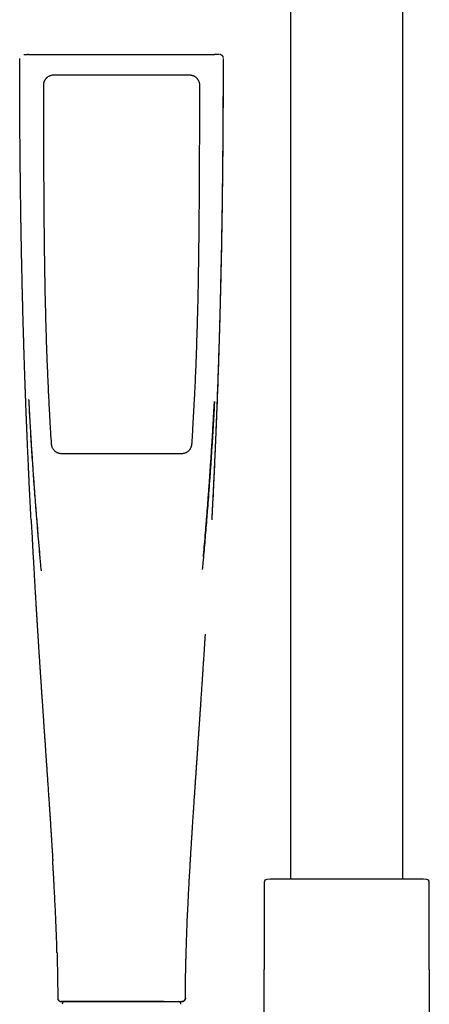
# Model space of a CAD drawing. Header units: millimetres. Extents: x 8 to 891, y 12 to 2057.
# Tile 12 of 15: x 471 to 551, y 1603 to 1796. Entities that reach past the tile are written whole.
import ezdxf

# ---------------------------------------------------------------- set-up
doc = ezdxf.new("R2010")
doc.units = ezdxf.units.MM

msp = doc.modelspace()

# ---------------------------------------------------------------- linework, layer by layer
at = {"color": 7, "linetype": 'Continuous', "lineweight": 30}
for p, q in [((524.1, 1994.72), (524.1, 1627.37)), ((546.1, 1627.37), (546.1, 1994.72)), ((471.07, 1788.1), (471.07, 1788.1)), ((471.07, 1788.1), (471.07, 1788.1)), ((471.87, 1788.9), (472.62, 1788.9)), ((472.82, 1788.9), (491.01, 1788.9)), ((491.01, 1788.9), (509.21, 1788.9)), ((510.16, 1788.9), (509.41, 1788.9)), ((510.96, 1788.1), (510.96, 1788.1)), ((510.96, 1788.1), (510.96, 1788.1)), ((518.95, 1626.82), (518.95, 1609.72)), ((520.09, 1627.37), (519.42, 1627.32)), ((550.11, 1627.37), (520.09, 1627.37)), ((550.78, 1627.32), (550.11, 1627.37)), ((551.25, 1609.72), (551.25, 1626.82)), ((518.95, 1609.72), (518.95, 1609.71)), ((518.95, 1609.71), (518.95, 1609.72)), ((518.95, 1609.72), (518.95, 1609.72)), ((518.95, 1599.27), (518.95, 1609.72)), ((551.25, 1609.62), (551.25, 1609.72)), ((551.25, 1609.72), (551.25, 1583.4)), ((478.53, 1604.1), (478.52, 1604.1)), ((479.18, 1603.41), (479.21, 1603.4)), ((482.73, 1603.4), (499.3, 1603.4)), ((499.3, 1603.4), (499.34, 1603.41)), ((502.84, 1603.41), (502.81, 1603.4)), ((503.5, 1604.1), (503.51, 1604.1)), ((503.51, 1604.1), (503.5, 1604.1))]:
    msp.add_line(p, q, dxfattribs=at)
at = {"color": 7, "linetype": 'Continuous', "lineweight": 30, "flags": 128}
for points in [[(477.77, 1784.9), (478.37, 1784.9), (480.77, 1784.9), (491.01, 1784.9), (491.61, 1784.9), (494.01, 1784.9), (496.41, 1784.9), (504.26, 1784.9)], [(473.3, 1697.75), (473.3, 1697.75), (473.3, 1697.75)], [(508.73, 1697.75), (508.73, 1697.75), (508.72, 1697.75)]]:
    msp.add_lwpolyline(points, dxfattribs=at)
at = {"color": 7, "linetype": 'Continuous', "lineweight": 30}
for centre, start, end in [((519.45, 1626.82), 93.928, 180), ((550.75, 1626.82), 0, 86.072), ((479.89, 1602.9), 90, 182.4813), ((502.14, 1602.9), 357.5187, 90)]:
    msp.add_arc(centre, 0.5, start, end, dxfattribs=at)
for points, knots in [([(473.3, 1697.75), (473.25, 1698.62), (473.16, 1700.37), (473.04, 1702.9), (472.96, 1704.6), (472.92, 1705.47), (472.91, 1705.6), (472.9, 1705.73), (472.9, 1705.86), (472.89, 1705.99), (472.88, 1706.14), (472.88, 1706.32), (472.86, 1706.7), (472.83, 1707.25), (472.79, 1708.11), (472.75, 1709.11), (472.7, 1710.25), (472.65, 1711.34), (472.6, 1712.39), (472.56, 1713.41), (472.52, 1714.34), (472.48, 1715.21), (472.45, 1716), (472.42, 1716.68), (472.4, 1717.25), (472.38, 1717.71), (472.37, 1718.02), (472.36, 1718.18), (472.36, 1718.23), (472.36, 1718.27), (472.36, 1718.31), (472.36, 1718.36), (472.36, 1718.4), (472.35, 1718.61), (472.33, 1718.98), (472.31, 1719.55), (472.29, 1720.15), (472.26, 1720.79), (472.24, 1721.46), (472.21, 1722.16), (472.19, 1722.88), (472.16, 1723.62), (472.13, 1724.39), (472.1, 1725.2), (472.08, 1725.93), (472.06, 1726.58), (472.04, 1727.13), (472.02, 1727.7), (472, 1728.28), (471.98, 1728.87), (471.96, 1729.48), (471.94, 1730.1), (471.92, 1730.8), (471.89, 1731.54), (471.87, 1732.33), (471.85, 1733.1), (471.83, 1733.83), (471.8, 1734.56), (471.78, 1735.27), (471.76, 1735.96), (471.75, 1736.63), (471.73, 1737.26), (471.71, 1737.87), (471.7, 1738.43), (471.68, 1738.96), (471.67, 1739.45), (471.66, 1739.92), (471.65, 1740.35), (471.64, 1740.76), (471.63, 1741.13), (471.62, 1741.47), (471.61, 1741.7), (471.61, 1741.84), (471.61, 1741.9), (471.61, 1741.96), (471.61, 1742.01), (471.6, 1742.06), (471.6, 1742.12), (471.6, 1742.24), (471.6, 1742.42), (471.59, 1742.71), (471.58, 1743.05), (471.57, 1743.45), (471.56, 1743.88), (471.55, 1744.33), (471.54, 1744.82), (471.53, 1745.34), (471.52, 1745.92), (471.5, 1746.54), (471.49, 1747.19), (471.47, 1747.88), (471.46, 1748.6), (471.44, 1749.35), (471.43, 1750.12), (471.41, 1750.93), (471.4, 1751.77), (471.38, 1752.65), (471.36, 1753.58), (471.35, 1754.53), (471.33, 1755.52), (471.31, 1756.54), (471.3, 1757.6), (471.28, 1758.68), (471.27, 1759.79), (471.25, 1760.92), (471.23, 1762.09), (471.22, 1763.24), (471.21, 1764.36), (471.2, 1765.21), (471.19, 1765.79), (471.19, 1766.09), (471.18, 1766.35), (471.18, 1766.61), (471.18, 1767.2), (471.17, 1768.13), (471.16, 1769.38), (471.14, 1770.61), (471.13, 1771.93), (471.12, 1773.34), (471.11, 1774.83), (471.1, 1776.28), (471.1, 1777.69), (471.09, 1779.06), (471.08, 1780.4), (471.08, 1781.65), (471.08, 1782.84), (471.07, 1783.96), (471.07, 1785.04), (471.07, 1786.09), (471.07, 1787.11), (471.07, 1787.78), (471.07, 1788.1)], [0, 0, 0, 0, 0.0288789, 0.0580761, 0.0840335, 0.0854683, 0.0869039, 0.0883402, 0.0897773, 0.0912152, 0.0926537, 0.0947871, 0.0973331, 0.1052363, 0.1129901, 0.1259904, 0.1385478, 0.1506622, 0.1623335, 0.1735615, 0.1843463, 0.1934701, 0.2022506, 0.2106878, 0.2160683, 0.2212992, 0.2257786, 0.2262742, 0.2267683, 0.227261, 0.2277522, 0.2282419, 0.2287302, 0.229217, 0.2350338, 0.2412662, 0.2479142, 0.2549777, 0.2624568, 0.2703515, 0.2781758, 0.2863694, 0.2949325, 0.303865, 0.3131669, 0.3191683, 0.3253139, 0.3316038, 0.3380381, 0.3446166, 0.3513395, 0.3582067, 0.3652951, 0.374317, 0.3830482, 0.3914885, 0.3996381, 0.4074969, 0.4155143, 0.4232046, 0.4305678, 0.437604, 0.4443131, 0.4506951, 0.4564128, 0.4618398, 0.466976, 0.4718215, 0.4763762, 0.4803649, 0.4841004, 0.4875825, 0.4882108, 0.48883, 0.4894403, 0.4900415, 0.4906337, 0.491217, 0.4918832, 0.4945422, 0.4973716, 0.5014703, 0.5058808, 0.510603, 0.5156371, 0.5209829, 0.5266405, 0.5331533, 0.5400355, 0.5472871, 0.5549082, 0.5628987, 0.571106, 0.5796697, 0.5885896, 0.5978659, 0.6076989, 0.6179028, 0.6284777, 0.6394237, 0.6507406, 0.6624286, 0.6744875, 0.6866652, 0.6991992, 0.7120895, 0.725336, 0.7372877, 0.7495154, 0.7534153, 0.7565791, 0.7594105, 0.7622319, 0.7650432, 0.7791497, 0.7929968, 0.8065845, 0.8199129, 0.8368352, 0.8533201, 0.8693675, 0.8849775, 0.9001499, 0.914885, 0.9291826, 0.9419044, 0.9542586, 0.9662453, 0.9778645, 0.989116, 1, 1, 1, 1]), ([(472.82, 1788.9), (472.79, 1788.9), (472.74, 1788.9), (472.68, 1788.9), (472.63, 1788.9), (472.62, 1788.9), (472.62, 1788.9)], [0, 0, 0, 0, 0.24997, 0.498441, 0.749976, 1, 1, 1, 1]), ([(508.72, 1697.75), (508.74, 1698.19), (508.79, 1699.06), (508.86, 1700.35), (508.92, 1701.6), (508.98, 1702.82), (509.03, 1704), (509.09, 1705.12), (509.14, 1706.18), (509.18, 1707.19), (509.23, 1708.17), (509.27, 1709.12), (509.31, 1710.03), (509.35, 1710.91), (509.39, 1711.76), (509.42, 1712.57), (509.46, 1713.36), (509.49, 1714.1), (509.52, 1714.81), (509.54, 1715.48), (509.57, 1716.13), (509.59, 1716.71), (509.61, 1717.23), (509.63, 1717.71), (509.65, 1718.16), (509.67, 1718.61), (509.69, 1719.06), (509.73, 1720.08), (509.78, 1721.58), (509.86, 1723.59), (509.93, 1725.66), (510, 1727.84), (510.08, 1730.15), (510.15, 1732.47), (510.22, 1734.8), (510.28, 1737.12), (510.35, 1739.44), (510.4, 1741.54), (510.44, 1743.41), (510.48, 1745.07), (510.52, 1746.72), (510.55, 1748.38), (510.59, 1750.03), (510.62, 1751.68), (510.65, 1753.27), (510.67, 1754.78), (510.7, 1756.21), (510.72, 1757.62), (510.74, 1758.99), (510.76, 1760.33), (510.77, 1761.34), (510.78, 1762.05), (510.79, 1762.46), (510.79, 1762.89), (510.8, 1763.35), (510.8, 1763.82), (510.81, 1764.36), (510.82, 1764.96), (510.82, 1765.62), (510.83, 1766.31), (510.84, 1767.04), (510.85, 1767.82), (510.85, 1768.63), (510.86, 1769.48), (510.87, 1770.37), (510.88, 1771.29), (510.88, 1772.25), (510.89, 1773.24), (510.9, 1774.27), (510.91, 1775.33), (510.91, 1776.43), (510.92, 1777.57), (510.92, 1778.74), (510.93, 1779.94), (510.93, 1781.15), (510.94, 1782.35), (510.94, 1783.55), (510.94, 1784.79), (510.94, 1786.05), (510.95, 1787.15), (510.95, 1787.84), (510.95, 1788.1)], [0, 0, 0, 0, 0.0146823, 0.0289582, 0.0428277, 0.056291, 0.069348, 0.0819988, 0.0935546, 0.1047493, 0.115583, 0.1260556, 0.1361672, 0.1459176, 0.1553068, 0.1643349, 0.1730017, 0.1813072, 0.1891129, 0.19657, 0.2036787, 0.210439, 0.2159017, 0.2211135, 0.2261038, 0.2310703, 0.2360497, 0.241042, 0.2647518, 0.2861646, 0.3078069, 0.3331897, 0.3588414, 0.3845307, 0.41022, 0.4359092, 0.4615984, 0.4872875, 0.5055968, 0.5239062, 0.5422155, 0.5605248, 0.5788341, 0.5971434, 0.6152465, 0.6314712, 0.6473423, 0.6628597, 0.6780234, 0.6928335, 0.7072898, 0.7117505, 0.7162484, 0.7210039, 0.7260323, 0.7313337, 0.7369079, 0.743828, 0.7511271, 0.7588053, 0.7668626, 0.7754751, 0.7844823, 0.7938842, 0.8036808, 0.8138721, 0.8244581, 0.8354389, 0.8468143, 0.8585844, 0.8707492, 0.8833087, 0.8962629, 0.9096118, 0.9233553, 0.9363003, 0.9495769, 0.9631851, 0.9771249, 0.9913964, 1, 1, 1, 1]), ([(508.73, 1697.75), (508.77, 1698.67), (508.87, 1700.49), (508.98, 1702.68), (509.06, 1704.31), (509.11, 1705.38), (509.16, 1706.46), (509.23, 1708.04), (509.29, 1709.33), (509.33, 1710.3), (509.34, 1710.49), (509.35, 1710.67), (509.36, 1710.86), (509.37, 1711.06), (509.38, 1711.39), (509.4, 1711.86), (509.43, 1712.44), (509.45, 1713.04), (509.48, 1713.65), (509.5, 1714.28), (509.53, 1714.94), (509.56, 1715.66), (509.59, 1716.43), (509.62, 1717.23), (509.65, 1717.79), (509.66, 1718.12), (509.66, 1718.22), (509.67, 1718.32), (509.67, 1718.42), (509.68, 1718.53), (509.71, 1719.51), (509.79, 1721.39), (509.89, 1724.17), (509.98, 1726.73), (510.04, 1728.68), (510.07, 1729.74), (510.09, 1730.14), (510.09, 1730.29), (510.1, 1730.44), (510.1, 1730.57), (510.11, 1730.81), (510.12, 1731.19), (510.14, 1731.71), (510.15, 1732.27), (510.17, 1732.85), (510.19, 1733.47), (510.21, 1734.12), (510.23, 1734.8), (510.25, 1735.51), (510.27, 1736.24), (510.29, 1737), (510.31, 1737.79), (510.33, 1738.6), (510.35, 1739.32), (510.37, 1739.94), (510.38, 1740.45), (510.39, 1740.97), (510.41, 1741.49), (510.42, 1742.04), (510.44, 1742.63), (510.45, 1743.43), (510.48, 1744.43), (510.5, 1745.63), (510.53, 1746.89), (510.56, 1748.2), (510.59, 1749.58), (510.62, 1750.98), (510.64, 1752.41), (510.67, 1753.88), (510.69, 1755.36), (510.72, 1756.88), (510.74, 1758.32), (510.76, 1759.67), (510.78, 1760.93), (510.79, 1762.2), (510.81, 1763.48), (510.82, 1764.76), (510.84, 1766.04), (510.85, 1767.32), (510.87, 1768.96), (510.89, 1770.96), (510.9, 1773.32), (510.92, 1775.71), (510.93, 1778.13), (510.94, 1780.58), (510.95, 1783.06), (510.95, 1785.57), (510.96, 1787.25), (510.96, 1788.1)], [0, 0, 0, 0, 0.030427, 0.060753, 0.072632, 0.08449, 0.096327, 0.108772, 0.136908, 0.138983, 0.14106, 0.143139, 0.14522, 0.147302, 0.149809, 0.156131, 0.162825, 0.169233, 0.175953, 0.182987, 0.190336, 0.198004, 0.206811, 0.21601, 0.224435, 0.225561, 0.226692, 0.227829, 0.228971, 0.230119, 0.231272, 0.261657, 0.292409, 0.323536, 0.346792, 0.357091, 0.358714, 0.360337, 0.361961, 0.363587, 0.364658, 0.37017, 0.375985, 0.382107, 0.388537, 0.395403, 0.402595, 0.410114, 0.417964, 0.426149, 0.434516, 0.443213, 0.452243, 0.461609, 0.467114, 0.472732, 0.478462, 0.484306, 0.490265, 0.496696, 0.503706, 0.516739, 0.53001, 0.543524, 0.558461, 0.573694, 0.589229, 0.605073, 0.62123, 0.63771, 0.654517, 0.67166, 0.685369, 0.699293, 0.713437, 0.727726, 0.741757, 0.755881, 0.770098, 0.784409, 0.810205, 0.836315, 0.862746, 0.889507, 0.916605, 0.944048, 0.971844, 1, 1, 1, 1]), ([(509.41, 1788.9), (509.41, 1788.9), (509.4, 1788.9), (509.35, 1788.9), (509.29, 1788.9), (509.24, 1788.9), (509.21, 1788.9)], [0, 0, 0, 0, 0.249779, 0.49806, 0.749786, 1, 1, 1, 1]), ([(510.94, 1788.27), (510.93, 1788.31), (510.91, 1788.41), (510.83, 1788.54), (510.73, 1788.67), (510.6, 1788.78), (510.46, 1788.85), (510.36, 1788.87), (510.32, 1788.89)], [0, 0, 0, 0, 0.136839, 0.313503, 0.494487, 0.675693, 0.852358, 1, 1, 1, 1]), ([(475.77, 1782.9), (475.77, 1782.95), (475.77, 1783.05), (475.79, 1783.2), (475.82, 1783.35), (475.86, 1783.5), (475.91, 1783.64), (475.97, 1783.78), (476.05, 1783.92), (476.13, 1784.05), (476.23, 1784.18), (476.34, 1784.3), (476.47, 1784.42), (476.6, 1784.52), (476.74, 1784.62), (476.89, 1784.7), (477.04, 1784.76), (477.24, 1784.83), (477.43, 1784.87), (477.62, 1784.9), (477.72, 1784.9), (477.77, 1784.9)], [0, 0, 0, 0, 0.048032, 0.096064, 0.145236, 0.194408, 0.242441, 0.290473, 0.339645, 0.388817, 0.441717, 0.494617, 0.549054, 0.603491, 0.656392, 0.709292, 0.763729, 0.818165, 0.908122, 0.954061, 1, 1, 1, 1]), ([(504.26, 1784.9), (504.31, 1784.9), (504.41, 1784.9), (504.56, 1784.88), (504.71, 1784.85), (504.86, 1784.81), (505, 1784.76), (505.14, 1784.7), (505.28, 1784.62), (505.41, 1784.54), (505.54, 1784.44), (505.66, 1784.33), (505.78, 1784.2), (505.88, 1784.07), (505.97, 1783.93), (506.05, 1783.78), (506.12, 1783.63), (506.19, 1783.43), (506.23, 1783.24), (506.25, 1783.05), (506.25, 1782.95), (506.25, 1782.9)], [0, 0, 0, 0, 0.048032, 0.096064, 0.145236, 0.194408, 0.24244, 0.290472, 0.339644, 0.388816, 0.441717, 0.494617, 0.549054, 0.60349, 0.656391, 0.709291, 0.763727, 0.818164, 0.908121, 0.954061, 1, 1, 1, 1]), ([(477.3, 1712.57), (477.29, 1712.77), (477.22, 1713.77), (477.14, 1715.17), (477.02, 1717.16), (476.94, 1718.76), (476.85, 1720.36), (476.77, 1721.95), (476.67, 1723.95), (476.57, 1726.35), (476.47, 1728.75), (476.38, 1731.15), (476.3, 1733.54), (476.24, 1735.54), (476.19, 1737.54), (476.14, 1739.54), (476.08, 1741.94), (476.04, 1744.34), (475.99, 1746.74), (475.96, 1749.14), (475.93, 1751.14), (475.91, 1753.14), (475.89, 1755.14), (475.87, 1757.14), (475.86, 1758.74), (475.85, 1760.34), (475.83, 1761.94), (475.83, 1763.54), (475.82, 1764.74), (475.81, 1766.34), (475.8, 1768.34), (475.8, 1770.34), (475.79, 1772.34), (475.78, 1774.34), (475.78, 1776.74), (475.77, 1779.59), (475.77, 1781.65), (475.77, 1782.9)], [0, 0, 0, 0, 0.008527, 0.042636, 0.059691, 0.0938, 0.110855, 0.127909, 0.162018, 0.196127, 0.230236, 0.264346, 0.298455, 0.332564, 0.349618, 0.383727, 0.417837, 0.451946, 0.486055, 0.520164, 0.554273, 0.571327, 0.605437, 0.639546, 0.6566, 0.673655, 0.707764, 0.724818, 0.741873, 0.758927, 0.793036, 0.827145, 0.8442, 0.878309, 0.912418, 0.946527, 1, 1, 1, 1]), ([(506.25, 1782.9), (506.25, 1782.7), (506.25, 1781.7), (506.25, 1779.9), (506.25, 1777.5), (506.24, 1775.1), (506.24, 1772.7), (506.23, 1770.3), (506.22, 1767.9), (506.21, 1765.9), (506.2, 1763.9), (506.19, 1761.9), (506.17, 1759.5), (506.16, 1757.1), (506.13, 1754.7), (506.11, 1752.3), (506.08, 1749.9), (506.04, 1747.5), (506, 1745.1), (505.97, 1743.1), (505.93, 1741.1), (505.88, 1739.1), (505.82, 1736.71), (505.75, 1734.31), (505.67, 1731.91), (505.59, 1729.51), (505.49, 1727.11), (505.39, 1724.71), (505.29, 1722.72), (505.19, 1720.72), (505.09, 1718.72), (504.96, 1716.5), (504.86, 1714.76), (504.79, 1713.51), (504.75, 1712.88), (504.73, 1712.57)], [0, 0, 0, 0, 0.008527, 0.042636, 0.076745, 0.110854, 0.144964, 0.179073, 0.213182, 0.247291, 0.264345, 0.298454, 0.332563, 0.366672, 0.400782, 0.434891, 0.469, 0.503109, 0.537218, 0.571327, 0.588381, 0.622491, 0.6566, 0.690709, 0.724818, 0.758927, 0.793036, 0.827145, 0.861254, 0.878309, 0.912418, 0.946527, 0.973263, 0.986632, 1, 1, 1, 1]), ([(472.81, 1721.32), (472.82, 1721.3), (472.82, 1721.24), (472.83, 1721.14), (472.84, 1721.03), (472.85, 1720.92), (472.86, 1720.81), (472.86, 1720.68), (472.87, 1720.54), (472.88, 1720.39), (472.89, 1720.19), (472.9, 1719.95), (472.92, 1719.64), (472.93, 1719.3), (472.95, 1718.92), (472.98, 1718.5), (473, 1718.04), (473.03, 1717.56), (473.06, 1716.89), (473.11, 1716.07), (473.17, 1715.09), (473.23, 1714.13), (473.28, 1713.17), (473.36, 1711.98), (473.45, 1710.56), (473.56, 1708.92), (473.67, 1707.31), (473.78, 1705.73), (473.92, 1703.78), (474.09, 1701.44), (474.31, 1698.73), (474.52, 1696.04), (474.74, 1693.39), (474.91, 1691.49), (475, 1690.48), (475.01, 1690.34)], [0, 0, 0, 0, 0.003038, 0.007005, 0.010326, 0.013917, 0.017635, 0.021723, 0.02618, 0.031008, 0.036206, 0.045121, 0.054949, 0.065691, 0.078214, 0.091785, 0.106404, 0.122072, 0.138789, 0.170346, 0.201765, 0.232885, 0.263707, 0.29423, 0.347994, 0.400805, 0.452664, 0.503572, 0.553606, 0.642062, 0.72957, 0.81613, 0.901743, 0.986759, 1, 1, 1, 1]), ([(472.82, 1721.32), (472.87, 1720.32), (472.99, 1717.92), (473.21, 1714.13), (473.47, 1709.94), (473.76, 1705.79), (474.06, 1701.68), (474.39, 1697.61), (474.69, 1693.99), (474.89, 1691.73), (474.97, 1690.83)], [0, 0, 0, 0, 0.0982612, 0.2358553, 0.3730672, 0.5098966, 0.6439098, 0.7775538, 0.9108283, 1, 1, 1, 1]), ([(509.19, 1720.95), (509.19, 1720.86), (509.14, 1719.77), (509.02, 1717.69), (508.85, 1714.72), (508.67, 1711.78), (508.48, 1708.87), (508.29, 1706.12), (508.1, 1703.52), (507.92, 1701.18), (507.79, 1699.54), (507.72, 1698.61), (507.69, 1698.28), (507.66, 1697.95), (507.64, 1697.59), (507.56, 1696.69), (507.44, 1695.24), (507.28, 1693.28), (507.11, 1691.34), (506.95, 1689.59), (506.85, 1688.48), (506.81, 1688.02)], [0, 0, 0, 0, 0.00826, 0.099101, 0.189138, 0.278348, 0.366715, 0.454229, 0.52901, 0.603131, 0.667836, 0.677963, 0.688079, 0.698185, 0.70828, 0.720212, 0.780612, 0.840236, 0.899093, 0.957194, 1, 1, 1, 1]), ([(507.04, 1690.6), (507.08, 1691.02), (507.25, 1692.94), (507.44, 1695.3), (507.63, 1697.66), (507.74, 1698.94), (507.84, 1700.24), (507.94, 1701.56), (508.04, 1702.9), (508.14, 1704.25), (508.24, 1705.59), (508.33, 1706.92), (508.42, 1708.28), (508.52, 1709.66), (508.6, 1710.97), (508.68, 1712.19), (508.75, 1713.3), (508.81, 1714.37), (508.88, 1715.4), (508.93, 1716.4), (508.98, 1717.19), (509.01, 1717.78), (509.03, 1718.18), (509.05, 1718.57), (509.07, 1718.96), (509.09, 1719.33), (509.12, 1719.71), (509.14, 1720.08), (509.16, 1720.45), (509.18, 1720.74), (509.19, 1720.9), (509.19, 1720.95)], [0, 0, 0, 0, 0.041173, 0.19081, 0.232709, 0.274719, 0.317442, 0.360969, 0.405299, 0.450432, 0.493721, 0.537725, 0.582442, 0.627874, 0.67399, 0.711788, 0.748329, 0.783611, 0.817635, 0.850401, 0.881908, 0.895373, 0.908594, 0.921571, 0.934305, 0.946724, 0.958488, 0.971467, 0.983502, 0.994614, 1, 1, 1, 1]), ([(479.29, 1710.7), (479.22, 1710.7), (479.09, 1710.71), (478.89, 1710.74), (478.69, 1710.79), (478.5, 1710.86), (478.32, 1710.95), (478.14, 1711.06), (477.97, 1711.2), (477.81, 1711.35), (477.67, 1711.53), (477.55, 1711.72), (477.45, 1711.92), (477.37, 1712.13), (477.32, 1712.35), (477.31, 1712.5), (477.3, 1712.57)], [0, 0, 0, 0, 0.067448, 0.135071, 0.202519, 0.269969, 0.337594, 0.405044, 0.479575, 0.554343, 0.628872, 0.703284, 0.777933, 0.852345, 0.926172, 1, 1, 1, 1]), ([(504.73, 1712.57), (504.72, 1712.5), (504.71, 1712.37), (504.66, 1712.17), (504.6, 1711.98), (504.52, 1711.79), (504.42, 1711.61), (504.29, 1711.44), (504.15, 1711.28), (503.98, 1711.13), (503.8, 1711), (503.6, 1710.89), (503.39, 1710.81), (503.18, 1710.75), (502.96, 1710.71), (502.81, 1710.7), (502.74, 1710.7)], [0, 0, 0, 0, 0.0674544, 0.1350853, 0.2025395, 0.2699942, 0.3376257, 0.4050806, 0.4794411, 0.5540386, 0.6283995, 0.7028206, 0.7774784, 0.8518999, 0.9259499, 1, 1, 1, 1]), ([(491.01, 1710.7), (490.81, 1710.7), (490.21, 1710.7), (488.81, 1710.7), (487.21, 1710.7), (485.61, 1710.7), (484.41, 1710.7), (482.96, 1710.7), (481.25, 1710.7), (479.94, 1710.7), (479.29, 1710.7)], [0, 0, 0, 0, 0.05116, 0.15348, 0.358122, 0.460442, 0.562762, 0.665082, 0.832537, 1, 1, 1, 1]), ([(502.74, 1710.7), (502.54, 1710.7), (501.94, 1710.7), (500.54, 1710.7), (498.94, 1710.7), (497.34, 1710.7), (496.11, 1710.7), (494.65, 1710.7), (492.94, 1710.7), (491.65, 1710.7), (491.01, 1710.7)], [0, 0, 0, 0, 0.05116, 0.15348, 0.35812, 0.46044, 0.56276, 0.672061, 0.836024, 1, 1, 1, 1]), ([(473.31, 1697.75), (473.33, 1697.28), (473.38, 1696.34), (473.46, 1694.96), (473.53, 1693.62), (473.6, 1692.31), (473.67, 1691.04), (473.74, 1689.82), (473.8, 1688.66), (473.87, 1687.56), (473.93, 1686.49), (473.99, 1685.45), (474.05, 1684.45), (474.1, 1683.47), (474.16, 1682.53), (474.22, 1681.62), (474.27, 1680.74), (474.32, 1679.9), (474.37, 1679.09), (474.42, 1678.32), (474.46, 1677.58), (474.51, 1676.84), (474.55, 1676.11), (474.6, 1675.36), (474.65, 1674.64), (474.69, 1673.93), (474.74, 1673.23), (474.78, 1672.54), (474.82, 1671.87), (474.87, 1671.17), (474.92, 1670.45), (474.96, 1669.71), (475.01, 1669.08), (475.04, 1668.57), (475.07, 1668.16), (475.09, 1667.76), (475.12, 1667.4), (475.14, 1667.07), (475.16, 1666.78), (475.18, 1666.51), (475.19, 1666.31), (475.2, 1666.16), (475.21, 1666.07), (475.21, 1665.99), (475.21, 1665.94), (475.22, 1665.9), (475.22, 1665.86), (475.22, 1665.79), (475.23, 1665.69), (475.24, 1665.55), (475.25, 1665.37), (475.27, 1665.16), (475.28, 1664.91), (475.3, 1664.63), (475.32, 1664.31), (475.35, 1663.86), (475.39, 1663.28), (475.44, 1662.59), (475.48, 1661.92), (475.53, 1661.25), (475.57, 1660.6), (475.62, 1659.96), (475.66, 1659.34), (475.71, 1658.66), (475.75, 1657.93), (475.81, 1657.16), (475.86, 1656.4), (475.91, 1655.63), (475.97, 1654.86), (476.03, 1653.98), (476.09, 1653), (476.15, 1652.18), (476.19, 1651.59), (476.21, 1651.24), (476.24, 1650.9), (476.26, 1650.57), (476.28, 1650.28), (476.3, 1650.02), (476.31, 1649.8), (476.33, 1649.6), (476.34, 1649.44), (476.35, 1649.3), (476.35, 1649.19), (476.36, 1649.1), (476.36, 1649.03), (476.37, 1648.95), (476.38, 1648.86), (476.38, 1648.75), (476.39, 1648.61), (476.4, 1648.44), (476.42, 1648.23), (476.44, 1647.98), (476.46, 1647.7), (476.48, 1647.38), (476.5, 1647.04), (476.53, 1646.66), (476.55, 1646.26), (476.58, 1645.85), (476.62, 1645.25), (476.67, 1644.49), (476.73, 1643.58), (476.79, 1642.71), (476.85, 1641.88), (476.9, 1641.08), (476.95, 1640.32), (477, 1639.6), (477.04, 1638.92), (477.09, 1638.26), (477.13, 1637.64), (477.16, 1637.11), (477.19, 1636.66), (477.21, 1636.28), (477.24, 1635.89), (477.27, 1635.46), (477.29, 1635.11), (477.31, 1634.83), (477.32, 1634.65), (477.33, 1634.48), (477.34, 1634.34), (477.34, 1634.22), (477.35, 1634.14), (477.35, 1634.07), (477.36, 1634), (477.36, 1633.93), (477.37, 1633.84), (477.37, 1633.72), (477.38, 1633.56), (477.4, 1633.36), (477.41, 1633.14), (477.42, 1632.9), (477.45, 1632.54), (477.48, 1632.05), (477.51, 1631.5), (477.53, 1631.16), (477.54, 1631.03)], [0, 0, 0, 0, 0.0212198, 0.0419029, 0.0620495, 0.0816595, 0.1007329, 0.1192697, 0.1362559, 0.1527653, 0.1687978, 0.1843536, 0.1994327, 0.214035, 0.2281605, 0.2418093, 0.2549813, 0.2676766, 0.2796811, 0.2912257, 0.3023104, 0.3129351, 0.3244504, 0.335517, 0.3463846, 0.3570577, 0.3675361, 0.37782, 0.3879094, 0.3978041, 0.4091659, 0.4202598, 0.4310858, 0.43734, 0.4435012, 0.4495213, 0.4551438, 0.4598674, 0.4642326, 0.4682396, 0.4718883, 0.4734099, 0.4748568, 0.4760374, 0.4768322, 0.4772858, 0.4778402, 0.4786084, 0.4802369, 0.4823875, 0.4850601, 0.4882548, 0.4919716, 0.4962104, 0.5009713, 0.5062543, 0.5166387, 0.5269703, 0.5371096, 0.5470564, 0.5568109, 0.5663731, 0.5757429, 0.5849203, 0.5968578, 0.6084534, 0.6197672, 0.6311987, 0.6428216, 0.6546359, 0.6705239, 0.6867455, 0.6919126, 0.6971126, 0.7023414, 0.707287, 0.7117559, 0.715511, 0.7188475, 0.7217654, 0.7242646, 0.7263453, 0.7280073, 0.7292668, 0.7302995, 0.7313493, 0.7326934, 0.7343744, 0.7363922, 0.7387469, 0.7420172, 0.7457726, 0.7500131, 0.7547386, 0.7599492, 0.7655389, 0.7715965, 0.7779747, 0.784271, 0.7984694, 0.8121039, 0.8251745, 0.8376814, 0.8496245, 0.8610038, 0.8718206, 0.8819736, 0.8917487, 0.9011458, 0.9101651, 0.915641, 0.9211754, 0.9271195, 0.933479, 0.9402539, 0.9430802, 0.9459306, 0.9484578, 0.9505847, 0.9523114, 0.9536379, 0.9545642, 0.9554757, 0.9565784, 0.9578972, 0.9594322, 0.9619997, 0.9650083, 0.9684188, 0.9719772, 0.9756376, 0.9846329, 0.994191, 1, 1, 1, 1]), ([(474.98, 1690.65), (475.01, 1690.26), (475.1, 1689.3), (475.19, 1688.35), (475.24, 1687.77)], [0, 0, 0, 0, 0.3993797, 1, 1, 1, 1]), ([(504.51, 1631.42), (504.51, 1631.44), (504.52, 1631.59), (504.54, 1631.85), (504.56, 1632.19), (504.58, 1632.51), (504.59, 1632.8), (504.61, 1633.07), (504.63, 1633.33), (504.64, 1633.57), (504.65, 1633.77), (504.67, 1633.94), (504.67, 1634.06), (504.68, 1634.16), (504.68, 1634.24), (504.69, 1634.34), (504.7, 1634.47), (504.71, 1634.62), (504.72, 1634.79), (504.73, 1634.97), (504.74, 1635.18), (504.76, 1635.4), (504.79, 1635.85), (504.83, 1636.52), (504.89, 1637.46), (504.95, 1638.47), (505.01, 1639.32), (505.05, 1639.95), (505.08, 1640.37), (505.11, 1640.82), (505.14, 1641.3), (505.17, 1641.82), (505.21, 1642.39), (505.25, 1643), (505.3, 1643.64), (505.34, 1644.33), (505.39, 1645.05), (505.43, 1645.66), (505.47, 1646.15), (505.49, 1646.5), (505.51, 1646.85), (505.54, 1647.2), (505.56, 1647.53), (505.58, 1647.82), (505.6, 1648.09), (505.61, 1648.33), (505.63, 1648.54), (505.64, 1648.73), (505.65, 1648.88), (505.66, 1649), (505.67, 1649.1), (505.67, 1649.18), (505.68, 1649.26), (505.68, 1649.36), (505.69, 1649.48), (505.7, 1649.63), (505.72, 1649.81), (505.73, 1650.03), (505.75, 1650.3), (505.77, 1650.59), (505.79, 1650.9), (505.82, 1651.27), (505.84, 1651.69), (505.88, 1652.16), (505.91, 1652.6), (505.93, 1653.01), (505.96, 1653.41), (505.99, 1653.78), (506.02, 1654.24), (506.06, 1654.8), (506.09, 1655.33), (506.12, 1655.71), (506.14, 1655.94), (506.15, 1656.14), (506.16, 1656.3), (506.17, 1656.42), (506.17, 1656.52), (506.18, 1656.6), (506.19, 1656.71), (506.2, 1656.86), (506.21, 1657.06), (506.23, 1657.28), (506.24, 1657.53), (506.26, 1657.79), (506.28, 1658.07), (506.3, 1658.36), (506.32, 1658.65), (506.35, 1659.11), (506.4, 1659.75), (506.45, 1660.57), (506.51, 1661.42), (506.56, 1662.18), (506.6, 1662.84), (506.64, 1663.37), (506.67, 1663.88), (506.71, 1664.35), (506.74, 1664.8), (506.76, 1665.15), (506.78, 1665.42), (506.79, 1665.61), (506.8, 1665.77), (506.81, 1665.91), (506.82, 1666.02), (506.83, 1666.13), (506.83, 1666.25), (506.85, 1666.44), (506.86, 1666.69), (506.88, 1667.01), (506.91, 1667.36), (506.93, 1667.73), (506.96, 1668.12), (506.98, 1668.54), (507.01, 1668.98), (507.04, 1669.45), (507.07, 1669.91), (507.1, 1670.37), (507.13, 1670.83), (507.17, 1671.31), (507.2, 1671.82), (507.23, 1672.36), (507.27, 1672.97), (507.32, 1673.64), (507.36, 1674.38), (507.4, 1674.97), (507.42, 1675.31), (507.43, 1675.38)], [0, 0, 0, 0, 0.001565, 0.010084, 0.017843, 0.025001, 0.031557, 0.037511, 0.043815, 0.049266, 0.053863, 0.057608, 0.0605, 0.062539, 0.063879, 0.066204, 0.069183, 0.07261, 0.076485, 0.080728, 0.085403, 0.09051, 0.096036, 0.116042, 0.135764, 0.160455, 0.184687, 0.194081, 0.203459, 0.213495, 0.224389, 0.23639, 0.249285, 0.263072, 0.277754, 0.293329, 0.309797, 0.327159, 0.334987, 0.342983, 0.351149, 0.359196, 0.366604, 0.37336, 0.379466, 0.384921, 0.389725, 0.393879, 0.397381, 0.400233, 0.402419, 0.404175, 0.405715, 0.407824, 0.410573, 0.413963, 0.417995, 0.42317, 0.429122, 0.435849, 0.443116, 0.450225, 0.461325, 0.471882, 0.481896, 0.491367, 0.500295, 0.508679, 0.516824, 0.531677, 0.547303, 0.552683, 0.557983, 0.562515, 0.566218, 0.569074, 0.571086, 0.572737, 0.574877, 0.578442, 0.582872, 0.588167, 0.593624, 0.59977, 0.606244, 0.612788, 0.6194, 0.626081, 0.644315, 0.663041, 0.68226, 0.701971, 0.71488, 0.727085, 0.738588, 0.749388, 0.759484, 0.768878, 0.773554, 0.777911, 0.781625, 0.784678, 0.78707, 0.789508, 0.792247, 0.795392, 0.80209, 0.809398, 0.817285, 0.825751, 0.834795, 0.844242, 0.854246, 0.86481, 0.875931, 0.885806, 0.896168, 0.907168, 0.918807, 0.931085, 0.944002, 0.960046, 0.976979, 0.994799, 1, 1, 1, 1]), ([(503.66, 1612.99), (503.67, 1613.48), (503.71, 1614.78), (503.78, 1616.89), (503.88, 1619.34), (503.98, 1621.63), (504.09, 1623.75), (504.19, 1625.71), (504.3, 1627.69), (504.4, 1629.59), (504.48, 1630.84), (504.51, 1631.42)], [0, 0, 0, 0, 0.079366, 0.210752, 0.343752, 0.478486, 0.583487, 0.689637, 0.796986, 0.905581, 1, 1, 1, 1]), ([(478.37, 1612.99), (478.37, 1613.03), (478.36, 1613.38), (478.33, 1614.43), (478.29, 1615.53), (478.26, 1616.41), (478.25, 1616.69), (478.24, 1616.96), (478.23, 1617.24), (478.22, 1617.51), (478.19, 1618.13), (478.15, 1619.11), (478.09, 1620.68), (478, 1622.51), (477.9, 1624.59), (477.82, 1626.12), (477.76, 1627.09), (477.74, 1627.5), (477.72, 1627.9), (477.7, 1628.3), (477.67, 1628.7), (477.65, 1629.06), (477.62, 1629.59), (477.58, 1630.24), (477.55, 1630.79), (477.54, 1631.03)], [0, 0, 0, 0, 0.007106, 0.058635, 0.174488, 0.189703, 0.204928, 0.220164, 0.23541, 0.250665, 0.265114, 0.338691, 0.41296, 0.526805, 0.642236, 0.759253, 0.781497, 0.803797, 0.826153, 0.848566, 0.871035, 0.891425, 0.909034, 0.958768, 1, 1, 1, 1]), ([(478.37, 1612.99), (478.37, 1612.95), (478.37, 1612.86), (478.38, 1612.7), (478.38, 1612.49), (478.39, 1612.25), (478.4, 1611.97), (478.41, 1611.67), (478.41, 1611.33), (478.42, 1610.96), (478.43, 1610.54), (478.44, 1610.07), (478.45, 1609.54), (478.47, 1608.97), (478.48, 1608.37), (478.49, 1607.72), (478.49, 1607.05), (478.5, 1606.36), (478.51, 1605.65), (478.51, 1604.9), (478.51, 1604.38), (478.52, 1604.11), (478.52, 1604.1)], [0, 0, 0, 0, 0.012059, 0.031952, 0.055482, 0.082652, 0.113456, 0.147885, 0.185928, 0.227573, 0.272802, 0.327693, 0.387032, 0.450791, 0.518939, 0.591445, 0.668275, 0.744647, 0.824805, 0.908722, 0.996369, 1, 1, 1, 1]), ([(503.51, 1604.1), (503.51, 1604.13), (503.51, 1604.43), (503.51, 1604.99), (503.52, 1605.78), (503.53, 1606.53), (503.53, 1607.24), (503.54, 1607.9), (503.55, 1608.51), (503.56, 1609.08), (503.57, 1609.61), (503.58, 1610.1), (503.59, 1610.55), (503.6, 1610.96), (503.61, 1611.33), (503.62, 1611.67), (503.63, 1611.97), (503.63, 1612.25), (503.64, 1612.49), (503.65, 1612.7), (503.65, 1612.86), (503.66, 1612.96), (503.66, 1612.99)], [0, 0, 0, 0, 0.009044, 0.101594, 0.189947, 0.274068, 0.353924, 0.429481, 0.496753, 0.560148, 0.619638, 0.675198, 0.726804, 0.772008, 0.81363, 0.851653, 0.886064, 0.916851, 0.944006, 0.967524, 0.987405, 1, 1, 1, 1]), ([(478.51, 1604.1), (478.51, 1604.06), (478.52, 1603.97), (478.56, 1603.84), (478.62, 1603.72), (478.71, 1603.6), (478.83, 1603.51), (478.95, 1603.45), (479.05, 1603.42), (479.11, 1603.41), (479.13, 1603.41)], [0, 0, 0, 0, 0.126122, 0.259773, 0.39896, 0.541089, 0.683216, 0.822397, 0.956037, 1, 1, 1, 1]), ([(478.53, 1604.11), (478.53, 1604.08), (478.53, 1604.01), (478.55, 1603.92), (478.57, 1603.84), (478.61, 1603.77), (478.65, 1603.7), (478.7, 1603.64), (478.75, 1603.58), (478.83, 1603.53), (478.9, 1603.48), (478.97, 1603.45), (479.03, 1603.43), (479.1, 1603.41), (479.15, 1603.41), (479.17, 1603.41)], [0, 0, 0, 0, 0.090509, 0.176317, 0.255831, 0.327767, 0.41028, 0.476914, 0.539737, 0.635437, 0.732186, 0.78594, 0.848195, 0.919531, 1, 1, 1, 1]), ([(479.17, 1603.41), (479.17, 1603.41), (479.16, 1603.41), (479.17, 1603.4), (479.18, 1603.4)], [0, 0, 0, 0, 0.118467, 1, 1, 1, 1]), ([(482.73, 1603.4), (482.59, 1603.4), (482.32, 1603.4), (481.93, 1603.4), (481.57, 1603.4), (481.23, 1603.4), (480.91, 1603.4), (480.63, 1603.4), (480.36, 1603.4), (480.13, 1603.4), (479.9, 1603.4), (479.7, 1603.4), (479.52, 1603.4), (479.38, 1603.4), (479.29, 1603.4), (479.22, 1603.4), (479.22, 1603.4), (479.21, 1603.4)], [0, 0, 0, 0, 0.062719, 0.12544, 0.188161, 0.250883, 0.313606, 0.375208, 0.436809, 0.49841, 0.560011, 0.633342, 0.706674, 0.780006, 0.853338, 0.92667, 1, 1, 1, 1]), ([(479.23, 1603.4), (479.23, 1603.4), (479.23, 1603.4), (479.23, 1603.41), (479.24, 1603.41)], [0, 0, 0, 0, 0.184345, 1, 1, 1, 1]), ([(479.24, 1603.4), (479.26, 1603.4), (479.29, 1603.4), (479.38, 1603.4), (479.47, 1603.4), (479.57, 1603.4), (479.69, 1603.41), (479.8, 1603.41), (479.91, 1603.41), (480.02, 1603.41), (480.12, 1603.41), (480.23, 1603.41), (480.32, 1603.41), (480.4, 1603.41), (480.47, 1603.41), (480.54, 1603.41), (480.61, 1603.41), (480.71, 1603.41), (480.82, 1603.41), (480.95, 1603.41), (481.1, 1603.41), (481.26, 1603.41), (481.44, 1603.41), (481.64, 1603.41), (481.87, 1603.41), (482.13, 1603.41), (482.4, 1603.41), (482.59, 1603.41), (482.69, 1603.41)], [0, 0, 0, 0, 0.065295, 0.127018, 0.185175, 0.239774, 0.290818, 0.338313, 0.37981, 0.417951, 0.452705, 0.484065, 0.512025, 0.532217, 0.550166, 0.566023, 0.584212, 0.60678, 0.633726, 0.665048, 0.696046, 0.730393, 0.76809, 0.809138, 0.853535, 0.901283, 0.952382, 1, 1, 1, 1]), ([(484.49, 1603.4), (484.31, 1603.4), (483.96, 1603.4), (483.5, 1603.4), (483.09, 1603.4), (482.85, 1603.4), (482.73, 1603.4)], [0, 0, 0, 0, 0.28, 0.559996, 0.78, 1, 1, 1, 1]), ([(489.04, 1603.4), (488.88, 1603.4), (488.57, 1603.4), (488.12, 1603.4), (487.68, 1603.4), (487.25, 1603.4), (486.82, 1603.4), (486.43, 1603.4), (486.08, 1603.4), (485.77, 1603.4), (485.47, 1603.4), (485.18, 1603.4), (484.85, 1603.4), (484.62, 1603.4), (484.49, 1603.4)], [0, 0, 0, 0, 0.099736, 0.193614, 0.281741, 0.375581, 0.468047, 0.55723, 0.629432, 0.704259, 0.770953, 0.832923, 0.90927, 1, 1, 1, 1]), ([(491.01, 1603.4), (490.83, 1603.4), (490.46, 1603.4), (489.94, 1603.4), (489.47, 1603.4), (489.18, 1603.4), (489.04, 1603.4)], [0, 0, 0, 0, 0.280003, 0.559999, 0.780001, 1, 1, 1, 1]), ([(499.3, 1603.4), (499.14, 1603.4), (498.83, 1603.4), (498.34, 1603.4), (497.83, 1603.4), (497.29, 1603.4), (496.74, 1603.4), (496.16, 1603.4), (495.58, 1603.4), (494.97, 1603.4), (494.34, 1603.4), (493.69, 1603.4), (493.03, 1603.4), (492.36, 1603.4), (491.69, 1603.4), (491.24, 1603.4), (491.01, 1603.4)], [0, 0, 0, 0, 0.069999, 0.139999, 0.21, 0.280001, 0.350003, 0.420004, 0.490005, 0.560005, 0.633337, 0.706669, 0.780001, 0.853332, 0.926665, 1, 1, 1, 1]), ([(499.3, 1603.4), (499.44, 1603.4), (499.71, 1603.4), (500.1, 1603.4), (500.46, 1603.4), (500.8, 1603.4), (501.11, 1603.4), (501.4, 1603.4), (501.66, 1603.4), (501.9, 1603.4), (502.12, 1603.4), (502.33, 1603.4), (502.5, 1603.4), (502.64, 1603.4), (502.74, 1603.4), (502.8, 1603.4), (502.81, 1603.4), (502.81, 1603.4)], [0, 0, 0, 0, 0.062719, 0.12544, 0.188161, 0.250883, 0.313605, 0.375207, 0.436809, 0.49841, 0.560011, 0.633342, 0.706673, 0.780005, 0.853337, 0.92667, 1, 1, 1, 1]), ([(499.34, 1603.41), (499.46, 1603.41), (499.7, 1603.41), (500.04, 1603.41), (500.37, 1603.41), (500.66, 1603.41), (500.92, 1603.41), (501.16, 1603.41), (501.38, 1603.41), (501.57, 1603.41), (501.73, 1603.41), (501.89, 1603.41), (502.03, 1603.41), (502.15, 1603.41), (502.26, 1603.41), (502.36, 1603.4), (502.46, 1603.4), (502.54, 1603.4), (502.62, 1603.4), (502.68, 1603.4), (502.74, 1603.4), (502.77, 1603.4), (502.79, 1603.4)], [0, 0, 0, 0, 0.059684, 0.123715, 0.18525, 0.244285, 0.300815, 0.354835, 0.406341, 0.45533, 0.5018, 0.545749, 0.591976, 0.635038, 0.675488, 0.719, 0.767063, 0.808022, 0.851793, 0.898378, 0.947779, 1, 1, 1, 1]), ([(502.79, 1603.41), (502.79, 1603.41), (502.8, 1603.4), (502.8, 1603.4), (502.8, 1603.4)], [0, 0, 0, 0, 0.815922, 1, 1, 1, 1]), ([(502.84, 1603.4), (502.85, 1603.4), (502.86, 1603.41), (502.86, 1603.41), (502.86, 1603.41)], [0, 0, 0, 0, 0.881361, 1, 1, 1, 1]), ([(502.85, 1603.41), (502.9, 1603.41), (502.99, 1603.42), (503.1, 1603.47), (503.17, 1603.51), (503.22, 1603.54), (503.27, 1603.58), (503.32, 1603.63), (503.37, 1603.69), (503.41, 1603.77), (503.45, 1603.84), (503.48, 1603.93), (503.5, 1604.02), (503.5, 1604.08), (503.5, 1604.11)], [0, 0, 0, 0, 0.143914, 0.264393, 0.329864, 0.382906, 0.434474, 0.499643, 0.578203, 0.669348, 0.745142, 0.826308, 0.911705, 1, 1, 1, 1]), ([(503.51, 1604.1), (503.51, 1604.06), (503.51, 1603.97), (503.47, 1603.84), (503.4, 1603.72), (503.31, 1603.6), (503.2, 1603.51), (503.07, 1603.45), (502.97, 1603.42), (502.9, 1603.41), (502.88, 1603.41)], [0, 0, 0, 0, 0.124609, 0.256653, 0.394162, 0.53457, 0.674969, 0.812452, 0.944457, 1, 1, 1, 1]), ([(502.88, 1603.41), (502.89, 1603.41), (502.9, 1603.41), (502.92, 1603.41), (502.95, 1603.42), (502.95, 1603.42)], [0, 0, 0, 0, 0.241077, 0.754035, 1, 1, 1, 1]), ([(503.02, 1603.44), (503.03, 1603.44), (503.04, 1603.44), (503.06, 1603.45), (503.08, 1603.46), (503.11, 1603.47), (503.15, 1603.5), (503.21, 1603.53), (503.26, 1603.58), (503.32, 1603.63), (503.37, 1603.7), (503.42, 1603.77), (503.46, 1603.85), (503.48, 1603.93), (503.5, 1604.02), (503.5, 1604.07), (503.5, 1604.1)], [0, 0, 0, 0, 0.042543, 0.063396, 0.081966, 0.119573, 0.173036, 0.244393, 0.33773, 0.418217, 0.513223, 0.621758, 0.711074, 0.806038, 0.90539, 1, 1, 1, 1])]:
    msp.add_open_spline(points, degree=3, knots=knots, dxfattribs=at)

doc.saveas('drawing.dxf')
